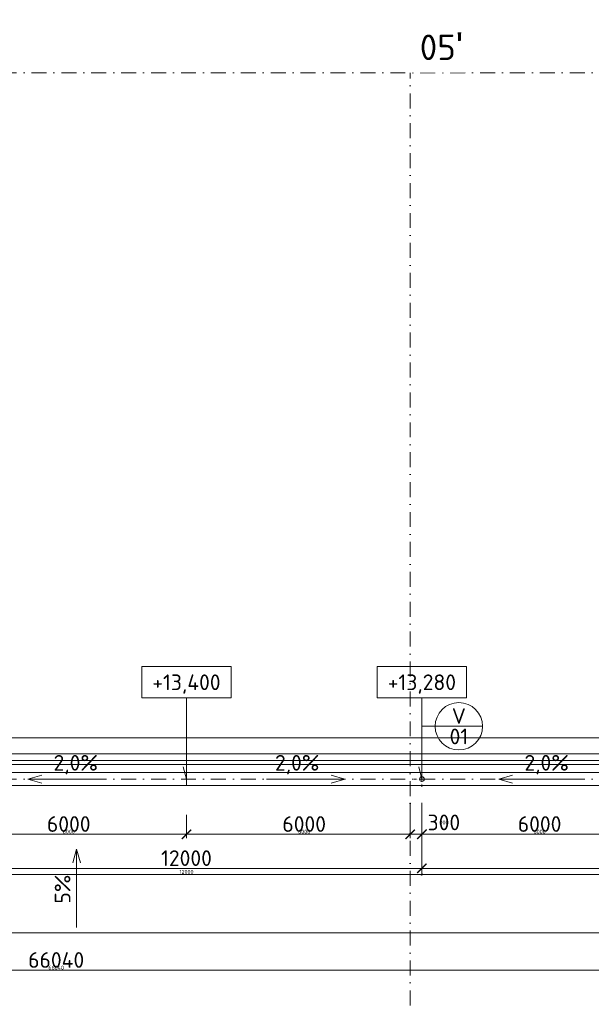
# Model space of a CAD drawing. Header units: millimetres. Extents: x -725694 to 5289369, y -1488057 to 2187451.
# Tile 192 of 256: x 44050 to 58617, y 225560 to 250655. Entities that reach past the tile are written whole.
import ezdxf
from ezdxf.enums import TextEntityAlignment as Align

# ---------------------------------------------------------------- set-up
doc = ezdxf.new("R2010")
doc.units = ezdxf.units.MM
doc.linetypes.add('CENTERX2', pattern=[101.6, 63.5, -12.7, 12.7, -12.7])
doc.linetypes.add('DASHDOT', pattern=[25.4, 12.7, -6.35, 0, -6.35])
doc.layers.get('Defpoints').update_dxf_attribs({"color": 8})
for name, color, linetype, lineweight in [('A99_N_kce-pohl', 1, 'Continuous', 9), ('A99_N_koty-200', 5, 'Continuous', 5), ('A99_N_koty-200 @ 200', 5, 'Continuous', 5), ('A99_N_koty-200 @ 50 (2)', 5, 'Continuous', 5), ('A99_N_koty-vysk', 160, 'Continuous', 5), ('A99_N_txt-popis-200', 240, 'Continuous', 5), ('A99_N_znaceni 200', 5, 'Continuous', 5), ('A99_S_kce-pohl', 7, 'Continuous', 5), ('A99_S_osy', 1, 'CENTERX2', 5)]:
    doc.layers.add(name, color=color, linetype=linetype, lineweight=lineweight)
doc.styles.add('A99_kota', font='isocpeur.ttf', dxfattribs={"height": 2})
doc.styles.add('A99_popis', font='isocpeur.ttf')
doc.styles.add('ad_popis 100', font='isocpeur.ttf', dxfattribs={"height": 200})
doc.dimstyles.new('A99_kota_200 new', dxfattribs={"dimscale": 200, "dimtxt": 2, "dimasz": 1.2, "dimexe": 0.5, "dimexo": 1.5, "dimgap": 0.3, "dimtad": 1, "dimdec": 0, "dimzin": 3, "dimdsep": 46, "dimtxsty": 'A99_kota', "dimblk": 'ARCHTICK', "dimcen": 2.5, "dimazin": 2, "dimtfac": 0.75, "dimtdec": 0, "dimtmove": 2, "dimatfit": 0, "dimfxl": 0, "dimtolj": 1, "dimtzin": 0, "dimlwd": 5, "dimlwe": 5, "dimarcsym": 0})

# ---------------------------------------------------------------- blocks, each defined once
blk = doc.blocks.new('_ArchTick')
at = {"color": 0, "linetype": 'ByBlock', "const_width": 0.15}
blk.add_lwpolyline([(-0.5, -0.5), (0.5, 0.5)], dxfattribs=at)
blk = doc.blocks.new('*D4497')
at = {"layer": 'A99_N_koty-200', "color": 0, "linetype": 'Continuous', "lineweight": 5, "transparency": 16777216}
for p, q in [((11930, 226580), (11930, 227480)), ((11930, 227380), (132620, 227380)), ((132620, 226580), (132620, 227480))]:
    blk.add_line(p, q, dxfattribs=at)
at = {"layer": 'Defpoints', "color": 0, "linetype": 'Continuous', "lineweight": 0, "transparency": 16777216}
for p in [(132620, 227380), (11930, 225255), (132620, 225255)]:
    blk.add_point(p, dxfattribs=at)
at = {"layer": 'A99_N_koty-200', "color": 0, "linetype": 'Continuous', "lineweight": 5, "transparency": 16777216, "xscale": 240, "yscale": 240, "zscale": 240, "rotation": 180}
blk.add_blockref('_ArchTick', (11930, 227380), dxfattribs=at)
at = {"layer": 'A99_N_koty-200', "color": 0, "linetype": 'Continuous', "lineweight": 5, "transparency": 16777216, "xscale": 240, "yscale": 240, "zscale": 240}
blk.add_blockref('_ArchTick', (132620, 227380), dxfattribs=at)
at = {"layer": 'A99_N_koty-200', "color": 0, "linetype": 'Continuous', "transparency": 16777216, "insert": (77020, 227680), "char_height": 400, "attachment_point": 5, "style": 'A99_kota'}
blk.add_mtext('\\A1;120690', dxfattribs=at)
blk = doc.blocks.new('*D4498')
at = {"layer": 'A99_N_koty-200', "color": 0, "linetype": 'Continuous', "lineweight": 5, "transparency": 16777216}
for p, q in [((11930, 227180), (11930, 227405)), ((11930, 227380), (132620, 227380)), ((132620, 227180), (132620, 227405))]:
    blk.add_line(p, q, dxfattribs=at)
at = {"layer": 'Defpoints', "color": 0, "linetype": 'Continuous', "lineweight": 0, "transparency": 16777216}
for p in [(132620, 227380), (11930, 225255), (132620, 225255)]:
    blk.add_point(p, dxfattribs=at)
at = {"layer": 'A99_N_koty-200', "color": 0, "linetype": 'Continuous', "lineweight": 5, "transparency": 16777216, "xscale": 60, "yscale": 60, "zscale": 60, "rotation": 180}
blk.add_blockref('_ArchTick', (11930, 227380), dxfattribs=at)
at = {"layer": 'A99_N_koty-200', "color": 0, "linetype": 'Continuous', "lineweight": 5, "transparency": 16777216, "xscale": 60, "yscale": 60, "zscale": 60}
blk.add_blockref('_ArchTick', (132620, 227380), dxfattribs=at)
at = {"layer": 'A99_N_koty-200', "color": 0, "linetype": 'Continuous', "transparency": 16777216, "insert": (72275, 227445), "char_height": 100, "attachment_point": 5, "style": 'A99_kota'}
blk.add_mtext('\\A1;120690', dxfattribs=at)
blk = doc.blocks.new('*D4506')
at = {"layer": 'A99_N_koty-200', "color": 0, "linetype": 'Continuous', "lineweight": 5, "transparency": 16777216}
for p, q in [((11960, 225630), (11960, 226530)), ((11960, 226430), (78000, 226430)), ((78000, 225630), (78000, 226530))]:
    blk.add_line(p, q, dxfattribs=at)
at = {"layer": 'Defpoints', "color": 0, "linetype": 'Continuous', "lineweight": 0, "transparency": 16777216}
for p in [(78000, 226430), (11960, 225255), (78000, 225255)]:
    blk.add_point(p, dxfattribs=at)
at = {"layer": 'A99_N_koty-200', "color": 0, "linetype": 'Continuous', "lineweight": 5, "transparency": 16777216, "xscale": 240, "yscale": 240, "zscale": 240, "rotation": 180}
blk.add_blockref('_ArchTick', (11960, 226430), dxfattribs=at)
at = {"layer": 'A99_N_koty-200', "color": 0, "linetype": 'Continuous', "lineweight": 5, "transparency": 16777216, "xscale": 240, "yscale": 240, "zscale": 240}
blk.add_blockref('_ArchTick', (78000, 226430), dxfattribs=at)
at = {"layer": 'A99_N_koty-200', "color": 0, "linetype": 'Continuous', "transparency": 16777216, "insert": (44980, 226690), "char_height": 400, "attachment_point": 5, "style": 'A99_kota'}
blk.add_mtext('\\A1;66040', dxfattribs=at)
blk = doc.blocks.new('*D4507')
at = {"layer": 'A99_N_koty-200', "color": 0, "linetype": 'Continuous', "lineweight": 5, "transparency": 16777216}
for p, q in [((11960, 226230), (11960, 226455)), ((11960, 226430), (78000, 226430)), ((78000, 226230), (78000, 226455))]:
    blk.add_line(p, q, dxfattribs=at)
at = {"layer": 'Defpoints', "color": 0, "linetype": 'Continuous', "lineweight": 0, "transparency": 16777216}
for p in [(78000, 226430), (11960, 225255), (78000, 225255)]:
    blk.add_point(p, dxfattribs=at)
at = {"layer": 'A99_N_koty-200', "color": 0, "linetype": 'Continuous', "lineweight": 5, "transparency": 16777216, "xscale": 60, "yscale": 60, "zscale": 60, "rotation": 180}
blk.add_blockref('_ArchTick', (11960, 226430), dxfattribs=at)
at = {"layer": 'A99_N_koty-200', "color": 0, "linetype": 'Continuous', "lineweight": 5, "transparency": 16777216, "xscale": 60, "yscale": 60, "zscale": 60}
blk.add_blockref('_ArchTick', (78000, 226430), dxfattribs=at)
at = {"layer": 'A99_N_koty-200', "color": 0, "linetype": 'Continuous', "transparency": 16777216, "insert": (44980, 226495), "char_height": 100, "attachment_point": 5, "style": 'A99_kota'}
blk.add_mtext('\\A1;66040', dxfattribs=at)
blk = doc.blocks.new('*U66')
at = {"color": 0, "linetype": 'ByBlock'}
for p, q in [((5.7, -4), (5.7, -14.35)), ((5.7, -14.35), (5.29, -12.8))]:
    blk.add_line(p, q, dxfattribs=at)
blk.add_lwpolyline([(0, -4), (11.4, -4), (11.4, 0), (0, 0)], close=True, dxfattribs=at)
at = {"color": 0, "linetype": 'ByBlock', "style": 'A99_kota'}
for tag, p in [('VYSKA', (5.7, -2.24)), ('VYSKA_POPIS1', (5.7, -6.04)), ('VYSKA_POPIS2', (5.9, -9.54)), ('VYSKA_POPIS3', (5.9, -13.04))]:
    blk.add_attdef(tag, text='', height=2, dxfattribs=at).set_placement(p, align=Align.MIDDLE)
blk = doc.blocks.new('*D4993')
at = {"layer": 'A99_N_koty-200', "color": 0, "linetype": 'Continuous', "lineweight": 5, "transparency": 16777216}
for p, q in [((54000, 230695), (54000, 229795)), ((54300, 230695), (54300, 229795)), ((54000, 229895), (53760, 229895)), ((54000, 229895), (54300, 229895)), ((54300, 229895), (54540, 229895))]:
    blk.add_line(p, q, dxfattribs=at)
at = {"layer": 'Defpoints', "color": 0, "linetype": 'Continuous', "lineweight": 0, "transparency": 16777216}
for p in [(54000, 231180), (54300, 231300), (54300, 229895)]:
    blk.add_point(p, dxfattribs=at)
at = {"layer": 'A99_N_koty-200', "color": 0, "linetype": 'Continuous', "lineweight": 5, "transparency": 16777216, "xscale": 240, "yscale": 240, "zscale": 240}
blk.add_blockref('_ArchTick', (54000, 229895), dxfattribs=at)
at = {"layer": 'A99_N_koty-200', "color": 0, "linetype": 'Continuous', "lineweight": 5, "transparency": 16777216, "xscale": 240, "yscale": 240, "zscale": 240, "rotation": 180}
blk.add_blockref('_ArchTick', (54300, 229895), dxfattribs=at)
at = {"layer": 'A99_N_koty-200', "color": 0, "linetype": 'Continuous', "transparency": 16777216, "insert": (54860, 230195), "char_height": 400, "attachment_point": 5, "style": 'A99_kota'}
blk.add_mtext('\\A1;300', dxfattribs=at)
blk = doc.blocks.new('*D4994')
at = {"layer": 'A99_N_koty-200', "color": 0, "linetype": 'Continuous', "lineweight": 5, "transparency": 16777216}
for p, q in [((54000, 229895), (53940, 229895)), ((54000, 230095), (54000, 229870)), ((54000, 229895), (54300, 229895)), ((54300, 230095), (54300, 229870)), ((54300, 229895), (54360, 229895))]:
    blk.add_line(p, q, dxfattribs=at)
at = {"layer": 'Defpoints', "color": 0, "linetype": 'Continuous', "lineweight": 0, "transparency": 16777216}
for p in [(54000, 231180), (54300, 231300), (54300, 229895)]:
    blk.add_point(p, dxfattribs=at)
at = {"layer": 'A99_N_koty-200', "color": 0, "linetype": 'Continuous', "lineweight": 5, "transparency": 16777216, "xscale": 60, "yscale": 60, "zscale": 60}
blk.add_blockref('_ArchTick', (54000, 229895), dxfattribs=at)
at = {"layer": 'A99_N_koty-200', "color": 0, "linetype": 'Continuous', "lineweight": 5, "transparency": 16777216, "xscale": 60, "yscale": 60, "zscale": 60, "rotation": 180}
blk.add_blockref('_ArchTick', (54300, 229895), dxfattribs=at)
at = {"layer": 'A99_N_koty-200', "color": 0, "linetype": 'Continuous', "transparency": 16777216, "insert": (54860, 230195), "char_height": 100, "attachment_point": 5, "style": 'A99_kota'}
blk.add_mtext('\\A1;300', dxfattribs=at)
blk = doc.blocks.new('*D4996')
at = {"layer": 'A99_N_koty-200', "color": 0, "linetype": 'Continuous', "lineweight": 5, "transparency": 16777216}
for p, q in [((54300, 229825), (54300, 228925)), ((66300, 229825), (66300, 228925)), ((54300, 229025), (66300, 229025))]:
    blk.add_line(p, q, dxfattribs=at)
at = {"layer": 'Defpoints', "color": 0, "linetype": 'Continuous', "lineweight": 0, "transparency": 16777216}
for p in [(54300, 231300), (66300, 231300), (66300, 229025)]:
    blk.add_point(p, dxfattribs=at)
at = {"layer": 'A99_N_koty-200', "color": 0, "linetype": 'Continuous', "lineweight": 5, "transparency": 16777216, "xscale": 240, "yscale": 240, "zscale": 240, "rotation": 180}
blk.add_blockref('_ArchTick', (54300, 229025), dxfattribs=at)
at = {"layer": 'A99_N_koty-200', "color": 0, "linetype": 'Continuous', "lineweight": 5, "transparency": 16777216, "xscale": 240, "yscale": 240, "zscale": 240}
blk.add_blockref('_ArchTick', (66300, 229025), dxfattribs=at)
at = {"layer": 'A99_N_koty-200', "color": 0, "linetype": 'Continuous', "transparency": 16777216, "insert": (60300, 229285), "char_height": 400, "attachment_point": 5, "style": 'A99_kota'}
blk.add_mtext('\\A1;12000', dxfattribs=at)
blk = doc.blocks.new('*D4997')
at = {"layer": 'A99_N_koty-200', "color": 0, "linetype": 'Continuous', "lineweight": 5, "transparency": 16777216}
for p, q in [((54300, 229070), (54300, 228845)), ((54300, 228870), (66300, 228870)), ((66300, 229070), (66300, 228845))]:
    blk.add_line(p, q, dxfattribs=at)
at = {"layer": 'Defpoints', "color": 0, "linetype": 'Continuous', "lineweight": 0, "transparency": 16777216}
for p in [(54300, 231300), (66300, 231300), (66300, 228870)]:
    blk.add_point(p, dxfattribs=at)
at = {"layer": 'A99_N_koty-200', "color": 0, "linetype": 'Continuous', "lineweight": 5, "transparency": 16777216, "xscale": 60, "yscale": 60, "zscale": 60, "rotation": 180}
blk.add_blockref('_ArchTick', (54300, 228870), dxfattribs=at)
at = {"layer": 'A99_N_koty-200', "color": 0, "linetype": 'Continuous', "lineweight": 5, "transparency": 16777216, "xscale": 60, "yscale": 60, "zscale": 60}
blk.add_blockref('_ArchTick', (66300, 228870), dxfattribs=at)
at = {"layer": 'A99_N_koty-200', "color": 0, "linetype": 'Continuous', "transparency": 16777216, "insert": (60300, 228935), "char_height": 100, "attachment_point": 5, "style": 'A99_kota'}
blk.add_mtext('\\A1;12000', dxfattribs=at)
blk = doc.blocks.new('*D4999')
at = {"layer": 'A99_N_koty-200', "color": 0, "linetype": 'Continuous', "lineweight": 5, "transparency": 16777216}
for p, q in [((54300, 230390), (54300, 229795)), ((60300, 230390), (60300, 229795)), ((54300, 229895), (60300, 229895))]:
    blk.add_line(p, q, dxfattribs=at)
at = {"layer": 'Defpoints', "color": 0, "linetype": 'Continuous', "lineweight": 0, "transparency": 16777216}
for p in [(54300, 230690), (60300, 230690), (60300, 229895)]:
    blk.add_point(p, dxfattribs=at)
at = {"layer": 'A99_N_koty-200', "color": 0, "linetype": 'Continuous', "lineweight": 5, "transparency": 16777216, "xscale": 240, "yscale": 240, "zscale": 240, "rotation": 180}
blk.add_blockref('_ArchTick', (54300, 229895), dxfattribs=at)
at = {"layer": 'A99_N_koty-200', "color": 0, "linetype": 'Continuous', "lineweight": 5, "transparency": 16777216, "xscale": 240, "yscale": 240, "zscale": 240}
blk.add_blockref('_ArchTick', (60300, 229895), dxfattribs=at)
at = {"layer": 'A99_N_koty-200', "color": 0, "linetype": 'Continuous', "transparency": 16777216, "insert": (57300, 230155), "char_height": 400, "attachment_point": 5, "style": 'A99_kota'}
blk.add_mtext('\\A1;6000', dxfattribs=at)
blk = doc.blocks.new('*D5000')
at = {"layer": 'A99_N_koty-200', "color": 0, "linetype": 'Continuous', "lineweight": 5, "transparency": 16777216}
for p, q in [((54300, 230095), (54300, 229870)), ((54300, 229895), (60300, 229895)), ((60300, 230095), (60300, 229870))]:
    blk.add_line(p, q, dxfattribs=at)
at = {"layer": 'Defpoints', "color": 0, "linetype": 'Continuous', "lineweight": 0, "transparency": 16777216}
for p in [(54300, 230690), (60300, 230690), (60300, 229895)]:
    blk.add_point(p, dxfattribs=at)
at = {"layer": 'A99_N_koty-200', "color": 0, "linetype": 'Continuous', "lineweight": 5, "transparency": 16777216, "xscale": 60, "yscale": 60, "zscale": 60, "rotation": 180}
blk.add_blockref('_ArchTick', (54300, 229895), dxfattribs=at)
at = {"layer": 'A99_N_koty-200', "color": 0, "linetype": 'Continuous', "lineweight": 5, "transparency": 16777216, "xscale": 60, "yscale": 60, "zscale": 60}
blk.add_blockref('_ArchTick', (60300, 229895), dxfattribs=at)
at = {"layer": 'A99_N_koty-200', "color": 0, "linetype": 'Continuous', "transparency": 16777216, "insert": (57300, 229960), "char_height": 100, "attachment_point": 5, "style": 'A99_kota'}
blk.add_mtext('\\A1;6000', dxfattribs=at)
blk = doc.blocks.new('*D5068')
at = {"layer": 'A99_N_koty-200', "color": 0, "linetype": 'Continuous', "lineweight": 5, "transparency": 16777216}
for p, q in [((42300, 229825), (42300, 228925)), ((54300, 229825), (54300, 228925)), ((42300, 229025), (54300, 229025))]:
    blk.add_line(p, q, dxfattribs=at)
at = {"layer": 'Defpoints', "color": 0, "linetype": 'Continuous', "lineweight": 0, "transparency": 16777216}
for p in [(42300, 231300), (54300, 231300), (54300, 229025)]:
    blk.add_point(p, dxfattribs=at)
at = {"layer": 'A99_N_koty-200', "color": 0, "linetype": 'Continuous', "lineweight": 5, "transparency": 16777216, "xscale": 240, "yscale": 240, "zscale": 240, "rotation": 180}
blk.add_blockref('_ArchTick', (42300, 229025), dxfattribs=at)
at = {"layer": 'A99_N_koty-200', "color": 0, "linetype": 'Continuous', "lineweight": 5, "transparency": 16777216, "xscale": 240, "yscale": 240, "zscale": 240}
blk.add_blockref('_ArchTick', (54300, 229025), dxfattribs=at)
at = {"layer": 'A99_N_koty-200', "color": 0, "linetype": 'Continuous', "transparency": 16777216, "insert": (48300, 229285), "char_height": 400, "attachment_point": 5, "style": 'A99_kota'}
blk.add_mtext('\\A1;12000', dxfattribs=at)
blk = doc.blocks.new('*D5069')
at = {"layer": 'A99_N_koty-200', "color": 0, "linetype": 'Continuous', "lineweight": 5, "transparency": 16777216}
for p, q in [((42300, 229070), (42300, 228845)), ((42300, 228870), (54300, 228870)), ((54300, 229070), (54300, 228845))]:
    blk.add_line(p, q, dxfattribs=at)
at = {"layer": 'Defpoints', "color": 0, "linetype": 'Continuous', "lineweight": 0, "transparency": 16777216}
for p in [(42300, 231300), (54300, 231300), (54300, 228870)]:
    blk.add_point(p, dxfattribs=at)
at = {"layer": 'A99_N_koty-200', "color": 0, "linetype": 'Continuous', "lineweight": 5, "transparency": 16777216, "xscale": 60, "yscale": 60, "zscale": 60, "rotation": 180}
blk.add_blockref('_ArchTick', (42300, 228870), dxfattribs=at)
at = {"layer": 'A99_N_koty-200', "color": 0, "linetype": 'Continuous', "lineweight": 5, "transparency": 16777216, "xscale": 60, "yscale": 60, "zscale": 60}
blk.add_blockref('_ArchTick', (54300, 228870), dxfattribs=at)
at = {"layer": 'A99_N_koty-200', "color": 0, "linetype": 'Continuous', "transparency": 16777216, "insert": (48300, 228935), "char_height": 100, "attachment_point": 5, "style": 'A99_kota'}
blk.add_mtext('\\A1;12000', dxfattribs=at)
blk = doc.blocks.new('*D5071')
at = {"layer": 'A99_N_koty-200', "color": 0, "linetype": 'Continuous', "lineweight": 5, "transparency": 16777216}
for p, q in [((42300, 230390), (42300, 229795)), ((48300, 230390), (48300, 229795)), ((42300, 229895), (48300, 229895))]:
    blk.add_line(p, q, dxfattribs=at)
at = {"layer": 'Defpoints', "color": 0, "linetype": 'Continuous', "lineweight": 0, "transparency": 16777216}
for p in [(42300, 230690), (48300, 230690), (48300, 229895)]:
    blk.add_point(p, dxfattribs=at)
at = {"layer": 'A99_N_koty-200', "color": 0, "linetype": 'Continuous', "lineweight": 5, "transparency": 16777216, "xscale": 240, "yscale": 240, "zscale": 240, "rotation": 180}
blk.add_blockref('_ArchTick', (42300, 229895), dxfattribs=at)
at = {"layer": 'A99_N_koty-200', "color": 0, "linetype": 'Continuous', "lineweight": 5, "transparency": 16777216, "xscale": 240, "yscale": 240, "zscale": 240}
blk.add_blockref('_ArchTick', (48300, 229895), dxfattribs=at)
at = {"layer": 'A99_N_koty-200', "color": 0, "linetype": 'Continuous', "transparency": 16777216, "insert": (45300, 230155), "char_height": 400, "attachment_point": 5, "style": 'A99_kota'}
blk.add_mtext('\\A1;6000', dxfattribs=at)
blk = doc.blocks.new('*D5072')
at = {"layer": 'A99_N_koty-200', "color": 0, "linetype": 'Continuous', "lineweight": 5, "transparency": 16777216}
for p, q in [((42300, 230095), (42300, 229870)), ((42300, 229895), (48300, 229895)), ((48300, 230095), (48300, 229870))]:
    blk.add_line(p, q, dxfattribs=at)
at = {"layer": 'Defpoints', "color": 0, "linetype": 'Continuous', "lineweight": 0, "transparency": 16777216}
for p in [(42300, 230690), (48300, 230690), (48300, 229895)]:
    blk.add_point(p, dxfattribs=at)
at = {"layer": 'A99_N_koty-200', "color": 0, "linetype": 'Continuous', "lineweight": 5, "transparency": 16777216, "xscale": 60, "yscale": 60, "zscale": 60, "rotation": 180}
blk.add_blockref('_ArchTick', (42300, 229895), dxfattribs=at)
at = {"layer": 'A99_N_koty-200', "color": 0, "linetype": 'Continuous', "lineweight": 5, "transparency": 16777216, "xscale": 60, "yscale": 60, "zscale": 60}
blk.add_blockref('_ArchTick', (48300, 229895), dxfattribs=at)
at = {"layer": 'A99_N_koty-200', "color": 0, "linetype": 'Continuous', "transparency": 16777216, "insert": (45300, 229960), "char_height": 100, "attachment_point": 5, "style": 'A99_kota'}
blk.add_mtext('\\A1;6000', dxfattribs=at)
blk = doc.blocks.new('*D5074')
at = {"layer": 'A99_N_koty-200', "color": 0, "linetype": 'Continuous', "lineweight": 5, "transparency": 16777216}
for p, q in [((48300, 230390), (48300, 229795)), ((54300, 230390), (54300, 229795)), ((54300, 229895), (48300, 229895))]:
    blk.add_line(p, q, dxfattribs=at)
at = {"layer": 'Defpoints', "color": 0, "linetype": 'Continuous', "lineweight": 0, "transparency": 16777216}
for p in [(48300, 230690), (54300, 230690), (48300, 229895)]:
    blk.add_point(p, dxfattribs=at)
at = {"layer": 'A99_N_koty-200', "color": 0, "linetype": 'Continuous', "lineweight": 5, "transparency": 16777216, "xscale": 240, "yscale": 240, "zscale": 240, "rotation": 180}
blk.add_blockref('_ArchTick', (48300, 229895), dxfattribs=at)
at = {"layer": 'A99_N_koty-200', "color": 0, "linetype": 'Continuous', "lineweight": 5, "transparency": 16777216, "xscale": 240, "yscale": 240, "zscale": 240}
blk.add_blockref('_ArchTick', (54300, 229895), dxfattribs=at)
at = {"layer": 'A99_N_koty-200', "color": 0, "linetype": 'Continuous', "transparency": 16777216, "insert": (51300, 230155), "char_height": 400, "attachment_point": 5, "style": 'A99_kota'}
blk.add_mtext('\\A1;6000', dxfattribs=at)
blk = doc.blocks.new('*D5075')
at = {"layer": 'A99_N_koty-200', "color": 0, "linetype": 'Continuous', "lineweight": 5, "transparency": 16777216}
for p, q in [((48300, 230095), (48300, 229870)), ((54300, 229895), (48300, 229895)), ((54300, 230095), (54300, 229870))]:
    blk.add_line(p, q, dxfattribs=at)
at = {"layer": 'Defpoints', "color": 0, "linetype": 'Continuous', "lineweight": 0, "transparency": 16777216}
for p in [(48300, 230690), (54300, 230690), (48300, 229895)]:
    blk.add_point(p, dxfattribs=at)
at = {"layer": 'A99_N_koty-200', "color": 0, "linetype": 'Continuous', "lineweight": 5, "transparency": 16777216, "xscale": 60, "yscale": 60, "zscale": 60, "rotation": 180}
blk.add_blockref('_ArchTick', (48300, 229895), dxfattribs=at)
at = {"layer": 'A99_N_koty-200', "color": 0, "linetype": 'Continuous', "lineweight": 5, "transparency": 16777216, "xscale": 60, "yscale": 60, "zscale": 60}
blk.add_blockref('_ArchTick', (54300, 229895), dxfattribs=at)
at = {"layer": 'A99_N_koty-200', "color": 0, "linetype": 'Continuous', "transparency": 16777216, "insert": (51300, 229960), "char_height": 100, "attachment_point": 5, "style": 'A99_kota'}
blk.add_mtext('\\A1;6000', dxfattribs=at)
blk = doc.blocks.new('*U20')
at = {"color": 0, "linetype": 'ByBlock'}
blk.add_line((-3.02, 0), (3.02, 0), dxfattribs=at)
blk.add_circle((0, 0), 3.02, dxfattribs=at)
at = {"color": 0, "linetype": 'ByBlock', "style": 'A99_popis'}
for tag, p in [('KATEGORIE', (0, 1.31)), ('PRVEK', (0, -1.3))]:
    blk.add_attdef(tag, text='', height=2, dxfattribs=at).set_placement(p, align=Align.MIDDLE_CENTER)
blk = doc.blocks.new('*U6031')
at = {"layer": 'A99_N_koty-200 @ 200', "linetype": 'Continuous'}
dim = blk.add_linear_dim(base=(132620, 227380), p1=(11930, 225255), p2=(132620, 225255), dimstyle='A99_kota_200 new', override={"dimscale": 200, "dimtix": 1, "dimtofl": 1, "dimtmove": 2, "dimatfit": 0}, dxfattribs=at)
dim.commit()
dim.dimension.update_dxf_attribs({"geometry": '*D4497', "text_midpoint": (77020, 227680), "dimtype": 128})
at = {"layer": 'A99_N_koty-200 @ 50 (2)', "linetype": 'Continuous'}
dim = blk.add_linear_dim(base=(132620, 227380), p1=(11930, 225255), p2=(132620, 225255), dimstyle='A99_kota_200 new', override={"dimscale": 50, "dimtix": 1, "dimtofl": 1, "dimtmove": 2, "dimatfit": 0}, dxfattribs=at)
dim.commit()
dim.dimension.update_dxf_attribs({"geometry": '*D4498', "text_midpoint": (72275, 227445)})
blk = doc.blocks.new('*U6034')
at = {"layer": 'A99_N_koty-200 @ 200', "linetype": 'Continuous'}
dim = blk.add_linear_dim(base=(78000, 226430), p1=(11960, 225255), p2=(78000, 225255), dimstyle='A99_kota_200 new', override={"dimscale": 200, "dimtix": 1, "dimtofl": 1, "dimtmove": 2, "dimatfit": 0}, dxfattribs=at)
dim.commit()
dim.dimension.update_dxf_attribs({"geometry": '*D4506', "text_midpoint": (44980, 226690)})
at = {"layer": 'A99_N_koty-200 @ 50 (2)', "linetype": 'Continuous'}
dim = blk.add_linear_dim(base=(78000, 226430), p1=(11960, 225255), p2=(78000, 225255), dimstyle='A99_kota_200 new', override={"dimscale": 50, "dimtix": 1, "dimtofl": 1, "dimtmove": 2, "dimatfit": 0}, dxfattribs=at)
dim.commit()
dim.dimension.update_dxf_attribs({"geometry": '*D4507', "text_midpoint": (44980, 226495)})
blk = doc.blocks.new('*U6162')
at = {"layer": 'A99_N_koty-200 @ 200', "linetype": 'Continuous'}
dim = blk.add_linear_dim(base=(54300, 229895), p1=(54000, 231180), p2=(54300, 231300), dimstyle='A99_kota_200 new', override={"dimscale": 200, "dimtix": 1, "dimtofl": 1, "dimtmove": 2, "dimatfit": 0}, dxfattribs=at)
dim.commit()
dim.dimension.update_dxf_attribs({"geometry": '*D4993', "text_midpoint": (54860, 230195), "dimtype": 128})
at = {"layer": 'A99_N_koty-200 @ 50 (2)', "linetype": 'Continuous'}
dim = blk.add_linear_dim(base=(54300, 229895), p1=(54000, 231180), p2=(54300, 231300), dimstyle='A99_kota_200 new', override={"dimscale": 50, "dimtix": 1, "dimtofl": 1, "dimtmove": 2, "dimatfit": 0}, dxfattribs=at)
dim.commit()
dim.dimension.update_dxf_attribs({"geometry": '*D4994', "text_midpoint": (54860, 230195), "dimtype": 128})
blk = doc.blocks.new('*U6163')
at = {"layer": 'A99_N_koty-200 @ 200', "linetype": 'Continuous'}
dim = blk.add_linear_dim(base=(66300, 229025), p1=(54300, 231300), p2=(66300, 231300), dimstyle='A99_kota_200 new', override={"dimscale": 200, "dimtix": 1, "dimtofl": 1, "dimtmove": 2, "dimatfit": 0}, dxfattribs=at)
dim.commit()
dim.dimension.update_dxf_attribs({"geometry": '*D4996', "text_midpoint": (60300, 229285)})
at = {"layer": 'A99_N_koty-200 @ 50 (2)', "linetype": 'Continuous'}
dim = blk.add_linear_dim(base=(66300, 228870), p1=(54300, 231300), p2=(66300, 231300), dimstyle='A99_kota_200 new', override={"dimscale": 50, "dimtix": 1, "dimtofl": 1, "dimtmove": 2, "dimatfit": 0}, dxfattribs=at)
dim.commit()
dim.dimension.update_dxf_attribs({"geometry": '*D4997', "text_midpoint": (60300, 228935)})
blk = doc.blocks.new('*U6164')
at = {"layer": 'A99_N_koty-200 @ 200', "linetype": 'Continuous'}
dim = blk.add_linear_dim(base=(60300, 229895), p1=(54300, 230690), p2=(60300, 230690), dimstyle='A99_kota_200 new', override={"dimscale": 200, "dimtix": 1, "dimtofl": 1, "dimtmove": 2, "dimatfit": 0}, dxfattribs=at)
dim.commit()
dim.dimension.update_dxf_attribs({"geometry": '*D4999', "text_midpoint": (57300, 230155)})
at = {"layer": 'A99_N_koty-200 @ 50 (2)', "linetype": 'Continuous'}
dim = blk.add_linear_dim(base=(60300, 229895), p1=(54300, 230690), p2=(60300, 230690), dimstyle='A99_kota_200 new', override={"dimscale": 50, "dimtix": 1, "dimtofl": 1, "dimtmove": 2, "dimatfit": 0}, dxfattribs=at)
dim.commit()
dim.dimension.update_dxf_attribs({"geometry": '*D5000', "text_midpoint": (57300, 229960)})
blk = doc.blocks.new('*U6187')
at = {"layer": 'A99_N_koty-200 @ 200', "linetype": 'Continuous'}
dim = blk.add_linear_dim(base=(54300, 229025), p1=(42300, 231300), p2=(54300, 231300), dimstyle='A99_kota_200 new', override={"dimscale": 200, "dimtix": 1, "dimtofl": 1, "dimtmove": 2, "dimatfit": 0}, dxfattribs=at)
dim.commit()
dim.dimension.update_dxf_attribs({"geometry": '*D5068', "text_midpoint": (48300, 229285)})
at = {"layer": 'A99_N_koty-200 @ 50 (2)', "linetype": 'Continuous'}
dim = blk.add_linear_dim(base=(54300, 228870), p1=(42300, 231300), p2=(54300, 231300), dimstyle='A99_kota_200 new', override={"dimscale": 50, "dimtix": 1, "dimtofl": 1, "dimtmove": 2, "dimatfit": 0}, dxfattribs=at)
dim.commit()
dim.dimension.update_dxf_attribs({"geometry": '*D5069', "text_midpoint": (48300, 228935)})
blk = doc.blocks.new('*U6188')
at = {"layer": 'A99_N_koty-200 @ 200', "linetype": 'Continuous'}
dim = blk.add_linear_dim(base=(48300, 229895), p1=(42300, 230690), p2=(48300, 230690), dimstyle='A99_kota_200 new', override={"dimscale": 200, "dimtix": 1, "dimtofl": 1, "dimtmove": 2, "dimatfit": 0}, dxfattribs=at)
dim.commit()
dim.dimension.update_dxf_attribs({"geometry": '*D5071', "text_midpoint": (45300, 230155)})
at = {"layer": 'A99_N_koty-200 @ 50 (2)', "linetype": 'Continuous'}
dim = blk.add_linear_dim(base=(48300, 229895), p1=(42300, 230690), p2=(48300, 230690), dimstyle='A99_kota_200 new', override={"dimscale": 50, "dimtix": 1, "dimtofl": 1, "dimtmove": 2, "dimatfit": 0}, dxfattribs=at)
dim.commit()
dim.dimension.update_dxf_attribs({"geometry": '*D5072', "text_midpoint": (45300, 229960)})
blk = doc.blocks.new('*U6189')
at = {"layer": 'A99_N_koty-200 @ 200', "linetype": 'Continuous'}
dim = blk.add_linear_dim(base=(48300, 229895), p1=(54300, 230690), p2=(48300, 230690), angle=180, dimstyle='A99_kota_200 new', override={"dimscale": 200, "dimtix": 1, "dimtofl": 1, "dimtmove": 2, "dimatfit": 0}, dxfattribs=at)
dim.commit()
dim.dimension.update_dxf_attribs({"geometry": '*D5074', "text_midpoint": (51300, 230155)})
at = {"layer": 'A99_N_koty-200 @ 50 (2)', "linetype": 'Continuous'}
dim = blk.add_linear_dim(base=(48300, 229895), p1=(54300, 230690), p2=(48300, 230690), angle=180, dimstyle='A99_kota_200 new', override={"dimscale": 50, "dimtix": 1, "dimtofl": 1, "dimtmove": 2, "dimatfit": 0}, dxfattribs=at)
dim.commit()
dim.dimension.update_dxf_attribs({"geometry": '*D5075', "text_midpoint": (51300, 229960)})

msp = doc.modelspace()

# ---------------------------------------------------------------- linework, layer by layer
at = {"layer": 'A99_N_kce-pohl', "linetype": 'Continuous', "ltscale": 25}
msp.add_lwpolyline([(138440, 231135), (138440, 231465), (6000, 231465), (6000, 231135)], close=True, dxfattribs=at)
at = {"layer": 'A99_N_kce-pohl', "linetype": 'Continuous', "lineweight": 5}
msp.add_lwpolyline([(48300, 231135), (48300, 231465)], dxfattribs=at)
at = {"layer": 'A99_N_kce-pohl', "linetype": 'DASHDOT', "lineweight": 5, "ltscale": 5}
for points in [[(54300, 231100), (54300, 231500)], [(54100, 231300), (54500, 231300)]]:
    msp.add_lwpolyline(points, dxfattribs=at)
at = {"layer": 'A99_N_kce-pohl', "linetype": 'Continuous'}
msp.add_circle((54300, 231300), 60, dxfattribs=at)
at = {"layer": 'A99_N_koty-vysk'}
for points in [[(44260, 231300), (44610, 231400)], [(52340, 231300), (51990, 231400)], [(56260, 231300), (56610, 231400)], [(44260, 231300), (46260, 231300)], [(44260, 231300), (44610, 231200)], [(52340, 231300), (50340, 231300)], [(52340, 231300), (51990, 231200)], [(56260, 231300), (58260, 231300)], [(56260, 231300), (56610, 231200)], [(45500, 229518), (45400, 229168)], [(45500, 229518), (45500, 227518)], [(45500, 229518), (45600, 229168)]]:
    msp.add_lwpolyline(points, dxfattribs=at)
at = {"layer": 'A99_N_znaceni 200'}
msp.add_lwpolyline([(54638.5, 232646.5), (54300, 232646.5)], dxfattribs=at)
at = {"layer": 'A99_S_kce-pohl', "linetype": 'Continuous', "ltscale": 25}
for p, q in [((6000, 232355.1), (138440, 232355.1)), ((6000, 231945.1), (138440, 231945.1))]:
    msp.add_line(p, q, dxfattribs=at)
msp.add_lwpolyline([(5860, 231775), (138440, 231775), (138440, 231675), (5860, 231675)], close=True, dxfattribs=at)
at = {"layer": 'A99_S_osy', "linetype": 'DASHDOT', "lineweight": 5, "ltscale": 30}
for points in [[(54000, 250300), (54000, 146890)], [(152950, 249300), (4375, 249300)], [(152950, 231300), (4375, 231300)]]:
    msp.add_lwpolyline(points, dxfattribs=at)

# ---------------------------------------------------------------- block references
at = {"layer": 'A99_N_koty-200', "color": 3, "linetype": 'Continuous', "lineweight": 0}
for name in ['*U6187', '*U6162', '*U6163', '*U6188', '*U6189', '*U6164', '*U6031', '*U6034']:
    msp.add_blockref(name, (0, 0), dxfattribs=at)
at = {"layer": 'A99_N_koty-vysk', "xscale": 200, "yscale": 200, "zscale": 200}
for p, values in [((47160, 234170), {'VYSKA': '+13,400'}), ((53160, 234170), {'VYSKA': '+13,280'})]:
    msp.add_blockref('*U66', p, dxfattribs=at).add_auto_attribs(values)
at = {"layer": 'A99_N_znaceni 200', "xscale": 200, "yscale": 200, "zscale": 200}
msp.add_blockref('*U20', (55242.5, 232646.5), dxfattribs=at).add_auto_attribs({'KATEGORIE': 'V', 'PRVEK': '01'})

# ---------------------------------------------------------------- texts
at = {"layer": 'A99_N_koty-vysk', "char_height": 400, "style": 'ad_popis 100'}
for insert, attachment_point in [((44913, 231915), 1), ((51687, 231915), 3), ((56913, 231915), 1)]:
    msp.add_mtext_dynamic_manual_height_columns('2,0%', width=673.852, gutter_width=2000, heights=[0], dxfattribs=dict(at, insert=insert, attachment_point=attachment_point))
at = {"layer": 'A99_N_koty-vysk', "insert": (44942.7, 228865), "char_height": 400, "attachment_point": 3, "rotation": 90, "style": 'ad_popis 100'}
msp.add_mtext_dynamic_manual_height_columns('5%', width=140, gutter_width=2000, heights=[0], dxfattribs=at)

# ---------------------------------------------------------------- next in the draw order: texts
at = {"layer": 'A99_N_txt-popis-200', "color": 1, "lineweight": 0, "insert": (54245.1, 250330), "char_height": 650, "attachment_point": 1, "style": 'ad_popis 100', "bg_fill": 2}
msp.add_mtext_dynamic_manual_height_columns("05{\\fArial|b0|i0|c238|p34;\\H1.08333x;'}", width=832.5, gutter_width=1000, heights=[0], dxfattribs=at)

doc.saveas('drawing.dxf')
